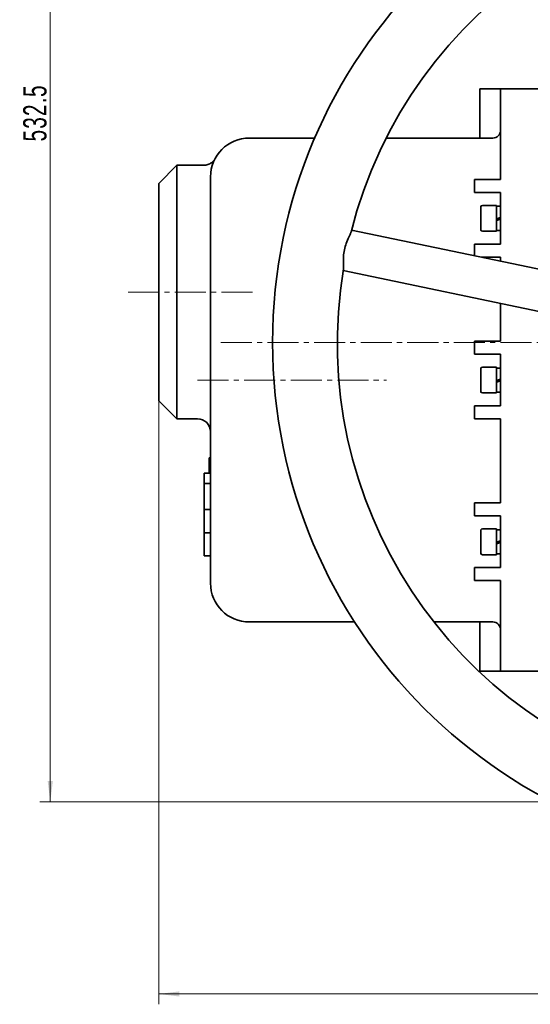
# Model space of a CAD drawing. Header units: millimetres. Extents: x -1136 to 1210, y -426 to 905.
# Tile 1 of 33: x -1136 to -939, y 295 to 675. Entities that reach past the tile are written whole.
import ezdxf

# ---------------------------------------------------------------- set-up
doc = ezdxf.new("R2010")
doc.units = ezdxf.units.MM
doc.linetypes.add('点画线', pattern=[18, 12, -2, 2, -2])
doc.layers.get('0').update_dxf_attribs({"lineweight": 35})
for name, color, linetype, lineweight in [('中心线层', 1, '点画线', 18), ('尺寸线层', 110, 'Continuous', 18), ('粗实线层', 7, 'Continuous', 35)]:
    doc.layers.add(name, color=color, linetype=linetype, lineweight=lineweight)
doc.styles.add('标准', font='txt', dxfattribs={"width": 0.667})
doc.dimstyles.new('标准', dxfattribs={"dimtxt": 4.5, "dimasz": 4, "dimexe": 2, "dimexo": 0, "dimgap": 1.2625, "dimtad": 1, "dimdec": 3, "dimdsep": 46, "dimtxsty": '标准', "dimblk": '_CAXARROW', "dimcen": 0, "dimdle": 8, "dimaunit": 1, "dimazin": 2, "dimtfac": 0.707107, "dimtdec": 3, "dimtix": 1, "dimtmove": 2, "dimatfit": 3, "dimfxl": 0, "dimfrac": 2, "dimtolj": 1, "dimarcsym": 0})

# ---------------------------------------------------------------- blocks, each defined once
blk = doc.blocks.new('*X3')
at = {"layer": '尺寸线层', "linetype": 'Continuous', "lineweight": 18}
for points in [[(-1082.01, 298.52), (-1074.01, 299.52), (-1074.01, 297.52)], [(-740.01, 298.52), (-748.01, 299.52), (-748.01, 297.52)]]:
    blk.add_hatch(color=0, dxfattribs=at).paths.add_polyline_path(points, flags=0)
at = {"layer": '尺寸线层', "color": 0, "linetype": 'Continuous'}
for p, q in [((-1082.01, 527.78), (-1082.01, 294.52)), ((-740.01, 308.87), (-740.01, 294.52))]:
    blk.add_line(p, q, dxfattribs=at)
at = {"layer": '尺寸线层', "color": 0, "linetype": 'Continuous', "lineweight": 18}
blk.add_line((-1082.01, 298.52), (-740.01, 298.52), dxfattribs=at)
at = {"layer": '尺寸线层', "color": 0, "insert": (-911.01, 304.42), "char_height": 9, "width": 23.4117, "attachment_point": 5, "line_spacing_factor": 0.689862, "style": '标准'}
blk.add_mtext('\\T1.1;342', dxfattribs=at)
blk = doc.blocks.new('_CAXARROW')
blk.add_hatch(color=0).paths.add_polyline_path([(0, 0), (-1, 0.125), (-1, -0.125)], flags=0)
blk = doc.blocks.new('*X5')
at = {"layer": '尺寸线层', "linetype": 'Continuous', "lineweight": 18}
for points in [[(-1123.87, 905.28), (-1122.87, 897.28), (-1124.87, 897.28)], [(-1123.87, 372.78), (-1122.87, 380.78), (-1124.87, 380.78)]]:
    blk.add_hatch(color=0, dxfattribs=at).paths.add_polyline_path(points, flags=0)
at = {"layer": '尺寸线层', "color": 0, "linetype": 'Continuous'}
for p, q in [((-1004.01, 905.28), (-1127.87, 905.28)), ((-730.01, 372.78), (-1127.87, 372.78))]:
    blk.add_line(p, q, dxfattribs=at)
at = {"layer": '尺寸线层', "color": 0, "linetype": 'Continuous', "lineweight": 18}
blk.add_line((-1123.87, 905.28), (-1123.87, 372.78), dxfattribs=at)
at = {"layer": '尺寸线层', "color": 0, "insert": (-1129.77, 639.03), "char_height": 9, "width": 36.3182, "attachment_point": 5, "rotation": 90, "line_spacing_factor": 0.689862, "style": '标准'}
blk.add_mtext('\\T1.1;532.5', dxfattribs=at)

msp = doc.modelspace()

# ---------------------------------------------------------------- linework, layer by layer
at = {"layer": '中心线层'}
for p, q in [((-1045.8098, 569.7778), (-1095.0081, 569.7778)), ((-1058.0081, 550.2778), (-618.0081, 550.2778)), ((-1067.0081, 535.7778), (-994.0427, 535.7778))]:
    msp.add_line(p, q, dxfattribs=at)
at = {"layer": '粗实线层'}
for p, q in [((-950.0081, 648.2778), (-958.0081, 648.2778)), ((-958.0081, 648.2778), (-958.0081, 629.2778)), ((-940.0081, 648.2778), (-950.0081, 648.2778)), ((-950.0081, 618.2778), (-950.0081, 648.2778)), ((-940.0081, 648.2778), (-927.0081, 648.2778)), ((-1047.0081, 629.2778), (-1021.7443, 629.2778)), ((-994.1618, 629.2778), (-958.0081, 629.2778)), ((-958.0081, 629.2778), (-953.0081, 629.2778)), ((-1082.0081, 611.7778), (-1075.0081, 618.7778)), ((-1075.0081, 618.7778), (-1075.0081, 520.7778)), ((-1064.6116, 618.7778), (-1075.0081, 618.7778)), ((-1064.6086, 618.7785), (-1064.6086, 618.7785)), ((-950.0081, 618.2778), (-950.0081, 613.2778)), ((-1062.0081, 613.2778), (-1062.0081, 614.2778)), ((-1062.0081, 613.2778), (-1062.0081, 569.7778)), ((-950.0081, 613.2778), (-960.0081, 613.2778)), ((-960.0081, 613.2778), (-960.0081, 608.2778)), ((-1082.0081, 527.7778), (-1082.0081, 611.7778)), ((-960.0081, 608.2778), (-950.0081, 608.2778)), ((-950.0081, 608.2778), (-950.0081, 588.2778)), ((-957.6081, 593.8778), (-957.6081, 602.6778)), ((-957.0081, 603.2778), (-951.6081, 603.2778)), ((-951.6081, 593.2778), (-951.6081, 603.2778)), ((-950.0081, 602.9278), (-951.6081, 602.9278)), ((-950.0081, 598.5978), (-951.6081, 598.0779)), ((-951.6081, 597.4379), (-950.0081, 597.9578)), ((-862.1378, 563.4689), (-1007.5313, 593.716)), ((-950.0081, 593.6278), (-951.6081, 593.6278)), ((-957.0081, 593.2778), (-951.6081, 593.2778)), ((-960.0081, 588.2778), (-950.0081, 588.2778)), ((-960.0081, 583.8295), (-960.0081, 588.2778)), ((-950.0081, 583.2778), (-957.3563, 583.2778)), ((-950.0081, 583.2778), (-950.0081, 581.7491)), ((-865.3966, 547.8043), (-1010.7901, 578.0514)), ((-1062.0081, 569.7778), (-1062.0081, 458.2778)), ((-950.0081, 565.4065), (-950.0081, 550.7778)), ((-950.0081, 550.7778), (-960.0081, 550.7778)), ((-960.0081, 550.7778), (-960.0081, 545.7778)), ((-960.0081, 545.7778), (-950.0081, 545.7778)), ((-950.0081, 545.7778), (-950.0081, 525.7778)), ((-957.0081, 540.7778), (-951.6081, 540.7778)), ((-951.6081, 530.7778), (-951.6081, 540.7778)), ((-950.0081, 540.4278), (-951.6081, 540.4278)), ((-957.6081, 531.3778), (-957.6081, 540.1778)), ((-950.0081, 536.0978), (-951.6081, 535.5779)), ((-951.6081, 534.9379), (-950.0081, 535.4578)), ((-957.0081, 530.7778), (-951.6081, 530.7778)), ((-950.0081, 531.1278), (-951.6081, 531.1278)), ((-1082.0081, 527.7778), (-1075.0081, 520.7778)), ((-950.0081, 525.7778), (-960.0081, 525.7778)), ((-960.0081, 525.7778), (-960.0081, 520.7778)), ((-1067.0081, 520.7778), (-1075.0081, 520.7778)), ((-960.0081, 520.7778), (-950.0081, 520.7778)), ((-950.0081, 520.7778), (-950.0081, 488.2778)), ((-1062.0081, 505.6581), (-1062.5081, 505.6581)), ((-1062.5081, 500.6581), (-1062.5081, 505.6581)), ((-1064.5081, 495.7778), (-1064.5081, 499.7778)), ((-1062.0081, 499.7778), (-1064.5081, 499.7778)), ((-1062.5081, 500.6581), (-1062.5081, 499.7778)), ((-1064.5081, 485.7778), (-1064.5081, 495.7778)), ((-1062.0081, 495.7778), (-1064.5081, 495.7778)), ((-950.0081, 488.2778), (-960.0081, 488.2778)), ((-960.0081, 488.2778), (-960.0081, 483.2778)), ((-1064.5081, 476.7778), (-1064.5081, 485.7778)), ((-1062.0081, 485.7778), (-1064.5081, 485.7778)), ((-960.0081, 483.2778), (-950.0081, 483.2778)), ((-950.0081, 483.2778), (-950.0081, 463.2778)), ((-1064.5081, 467.7778), (-1064.5081, 476.7778)), ((-1062.0081, 476.7778), (-1064.5081, 476.7778)), ((-957.6081, 468.8778), (-957.6081, 477.6778)), ((-957.0081, 478.2778), (-951.6081, 478.2778)), ((-951.6081, 468.2778), (-951.6081, 478.2778)), ((-950.0081, 477.9278), (-951.6081, 477.9278)), ((-950.0081, 473.5978), (-951.6081, 473.0779)), ((-951.6081, 472.4379), (-950.0081, 472.9578)), ((-957.0081, 468.2778), (-951.6081, 468.2778)), ((-950.0081, 468.6278), (-951.6081, 468.6278)), ((-1062.0081, 467.7778), (-1064.5081, 467.7778)), ((-950.0081, 463.2778), (-960.0081, 463.2778)), ((-960.0081, 463.2778), (-960.0081, 458.2778)), ((-1062.0081, 457.2778), (-1062.0081, 458.2778)), ((-960.0081, 458.2778), (-950.0081, 458.2778)), ((-950.0081, 458.2778), (-950.0081, 453.2778)), ((-950.0081, 423.2778), (-950.0081, 453.2778)), ((-1047.0081, 442.2778), (-1006.3411, 442.2778)), ((-975.707, 442.2778), (-958.0081, 442.2778)), ((-958.0081, 423.2778), (-958.0081, 442.2778)), ((-958.0081, 442.2778), (-953.0081, 442.2778)), ((-950.0081, 423.2778), (-958.0081, 423.2778)), ((-940.0081, 423.2778), (-950.0081, 423.2778)), ((-940.0081, 423.2778), (-928.0081, 423.2778))]:
    msp.add_line(p, q, dxfattribs=at)
msp.add_circle((-838.0081, 550.2778), 200, dxfattribs=at)
for centre, radius, start, end in [((-838.0081, 550.2778), 175, 80.6136, 165.882496), ((-953.0081, 632.2778), 3, 270, 0), ((-1047.0081, 614.2778), 15, 90, 180), ((-957.0081, 602.6778), 0.6, 90, 180), ((-957.0081, 593.8778), 0.6, 180, 270), ((-838.0081, 550.2778), 175, 170.6136, 255.882496), ((-957.0081, 540.1778), 0.6, 90, 180), ((-957.0081, 531.3778), 0.6, 180, 270), ((-1067.0081, 515.7778), 5, 0, 90), ((-957.0081, 477.6778), 0.6, 90, 180), ((-957.0081, 468.8778), 0.6, 180, 270), ((-1047.0081, 457.2778), 15, 180, 270), ((-953.0081, 439.2778), 3, 0, 90)]:
    msp.add_arc(centre, radius, start, end, dxfattribs=at)
for points, knots in [([(-1064.6086, 618.7785), (-1064.0732, 618.7787), (-1063.5311, 618.8672), (-1062.5199, 619.2055), (-1062.0374, 619.4578), (-1061.1887, 620.0942), (-1060.811, 620.486), (-1060.4507, 621.0008), (-1060.3954, 621.0852), (-1060.3257, 621.1986), (-1060.3071, 621.2297), (-1060.2807, 621.2746), (-1060.2716, 621.2905), (-1060.2542, 621.3209), (-1060.2464, 621.3347), (-1060.2342, 621.3565), (-1060.2296, 621.3648), (-1060.2198, 621.3826), (-1060.216, 621.3895), (-1060.2117, 621.3975), (-1060.2105, 621.3997), (-1060.2095, 621.4016)], [0, 0, 0, 0, 1.52901815, 1.52901815, 3.04526496, 3.04526496, 4.55860178, 4.55860178, 4.8444102, 4.8444102, 4.95207508, 4.95207508, 5.01657114, 5.01657114, 5.09464545, 5.09464545, 5.17486014, 5.17486014, 5.30761135, 5.30761135, 5.37106434, 5.37106434, 5.37106434, 5.37106434]), ([(-1010.665, 578.8189), (-1010.6594, 578.8526), (-1010.6543, 578.8875), (-1010.5837, 579.4246), (-1010.6014, 580.1342), (-1010.6452, 581.7374), (-1010.6699, 582.6193), (-1010.5836, 584.3931), (-1010.4875, 585.2542), (-1010.1257, 586.9926), (-1009.8702, 587.8207), (-1009.2417, 589.4817), (-1008.8673, 590.2805), (-1008.1879, 591.7328), (-1007.889, 592.3761), (-1007.7399, 592.896), (-1007.7309, 592.9296), (-1007.7226, 592.9623)], [0, 0, 0, 0, 0.18918696, 0.18918696, 2.82575443, 2.82575443, 5.2280604, 5.2280604, 7.3288057, 7.3288057, 9.42981085, 9.42981085, 11.83266434, 11.83266434, 14.46876375, 14.46876375, 14.65558826, 14.65558826, 14.65558826, 14.65558826])]:
    msp.add_open_spline(points, degree=3, knots=knots, dxfattribs=at)

# ---------------------------------------------------------------- dimensions: what is measured, and where the dimension line sits
at = {"layer": '尺寸线层'}
dim = msp.add_linear_dim(base=(-1123.8683, 372.7778), p1=(-1004.0081, 905.2778), p2=(-730.0081, 372.7778), angle=270, dimstyle='标准', override={"dimscale": 2, "dimsah": 1, "dimtfill": 1, "dimtzin": 0}, dxfattribs=at)
dim.commit()
dim.dimension.update_dxf_attribs({"geometry": '*X5', "text_midpoint": (-1129.7683, 639.0278), "dimtype": 160})
dim = msp.add_linear_dim(base=(-740.0081, 298.5205), p1=(-1082.0081, 527.7778), p2=(-740.0081, 308.8664), dimstyle='标准', override={"dimscale": 2, "dimsah": 1, "dimtfill": 1, "dimtzin": 0}, dxfattribs=at)
dim.commit()
dim.dimension.update_dxf_attribs({"geometry": '*X3', "text_midpoint": (-911.0081, 304.4205), "dimtype": 160})

doc.saveas('drawing.dxf')
